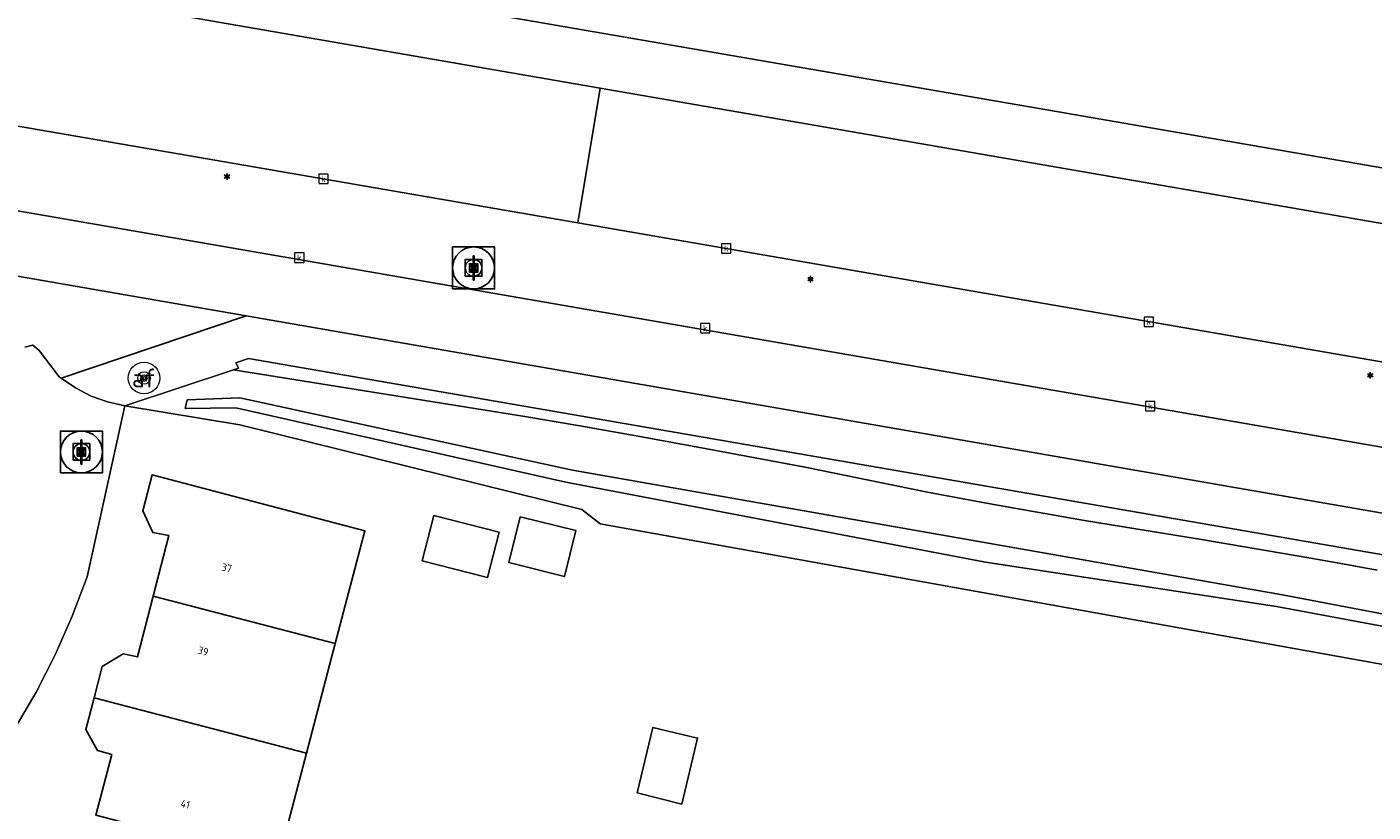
# Model space of a CAD drawing. Header units: metres. Extents: x 197147 to 199131, y 355511 to 356703.
# Tile 143 of 225: x 198505 to 198569, y 356013 to 356051. Entities that reach past the tile are written whole.
import ezdxf
from ezdxf.enums import TextEntityAlignment as Align

# ---------------------------------------------------------------- set-up
doc = ezdxf.new("R2010")
doc.units = ezdxf.units.M
for name, color, linetype, lineweight in [('B-WE-GR-BEPLANTING_CULTUUR_HEESTERS-G', 252, 'Continuous', 18), ('B-WE-GR-GRAS_KRUIDENRIJK-G', 252, 'Continuous', 18), ('B-WE-KL-ET_LS_OV_LICHTMAST-S', 252, 'Continuous', 25), ('B-WE-OG-TERREIN_ERF-G', 252, 'Continuous', 18), ('B-WE-RI-GWA_KOLK-S', 252, 'Continuous', 25), ('B-WE-RI-GWA_RIOOLPUT-S', 252, 'Continuous', 25), ('B-WE-RI-GWA_RIOOLPUT-S @ 0.05', 252, 'Continuous', 25), ('B-WE-RI-GWA_RIOOLPUT-S @ 0.1', 252, 'Continuous', 25), ('B-WE-RI-GWA_RIOOLPUT-S @ 0.2', 252, 'Continuous', 25), ('B-WE-RI-GWA_RIOOLPUT-S @ 0.5 (1)', 252, 'Continuous', 25), ('B-WE-RI-GWA_RIOOLPUT-S @ 0.5 (2)', 252, 'Continuous', 25), ('B-WE-VH-VERHARDING_ASFALT-G', 252, 'Continuous', 18), ('B-WE-VH-VERHARDING_BETONSTRAATSTEEN-G', 252, 'Continuous', 18), ('B-WE-VH-VERHARDING_TEGEL-G', 252, 'Continuous', 18), ('B-WE-VW-AFSLUITPAAL-S', 253, 'Continuous', 25), ('B-WE-VW-AFSLUITPAAL-S @ 0.05', 253, 'Continuous', 25), ('B-WE-VW-AFSLUITPAAL-S @ 0.1', 253, 'Continuous', 25), ('B-WE-VW-AFSLUITPAAL-S @ 0.2', 253, 'Continuous', 25), ('B-WE-VW-AFSLUITPAAL-S @ 0.5 (1)', 253, 'Continuous', 25), ('B-WE-VW-AFSLUITPAAL-S @ 0.5 (2)', 253, 'Continuous', 25)]:
    doc.layers.add(name, color=color, linetype=linetype, lineweight=lineweight)
for name, color, linetype in [('B-WE-GR-BEPLANTING_CULTUUR_HEESTERS-GV', 252, 'Continuous'), ('B-WE-GR-GRAS-GV', 252, 'Continuous'), ('B-WE-OG-BEBOUWING-GV', 252, 'Continuous'), ('B-WE-OG-BEBOUWING_HUISNUMMER-T18', 252, 'Continuous')]:
    doc.layers.add(name, color=color, linetype=linetype)
doc.styles.add('NLCS-ISO', font='NLCS-ISO.ttf')
doc.styles.add('NLCS-ISO-ANNOTATIEF-T18', font='NLCS-ISO.ttf', dxfattribs={"height": 1.8})
doc.styles.add('NLCS-ISO-M-T18', font='NLCS-ISO.ttf', dxfattribs={"height": 1.8})

# ---------------------------------------------------------------- blocks, each defined once
blk = doc.blocks.new('B-SIE-WEG_LICHTMAST-SO')
at = {"ltscale": 0.1}
for p, q in [((-0.33, 0.19), (-0.67, 0.39)), ((0, 0.39), (0, 0.77)), ((0.33, 0.19), (0.67, 0.39)), ((-0.33, -0.19), (-0.67, -0.39)), ((0, -0.39), (0, -0.77)), ((0.33, -0.19), (0.67, -0.39))]:
    blk.add_line(p, q, dxfattribs=at)
at = {"flags": 128}
for points in [[(-0.35, 0.15), (0.35, 0.15)], [(-0.35, -0.15), (0.35, -0.15)]]:
    blk.add_lwpolyline(points, dxfattribs=at)
at = {"ltscale": 0.1}
blk.add_circle((0, 0), 0.386, dxfattribs=at)
at = {"style": 'NLCS-ISO'}
blk.add_attdef('TYPE', text='', height=0.549, dxfattribs=at).set_placement((0, 0.77), align=Align.BOTTOM_CENTER)
blk = doc.blocks.new('SVW-AFSLUITPAAL-SO')
at = {"lineweight": 18}
blk.add_circle((0, 0), 1.5, dxfattribs=at)
at = {"lineweight": 18, "style": 'NLCS-ISO'}
blk.add_text('af', height=1.8, dxfattribs=at).set_placement((0, 0), align=Align.MIDDLE_CENTER)
blk = doc.blocks.new('*U973')
at = {"layer": 'B-WE-VW-AFSLUITPAAL-S @ 0.05', "xscale": 0.05, "yscale": 0.05, "zscale": 0.05}
blk.add_blockref('SVW-AFSLUITPAAL-SO', (198510.397, 356034.104), dxfattribs=at)
at = {"layer": 'B-WE-VW-AFSLUITPAAL-S @ 0.1', "xscale": 0.1, "yscale": 0.1, "zscale": 0.1}
blk.add_blockref('SVW-AFSLUITPAAL-SO', (198510.397, 356034.104), dxfattribs=at)
at = {"layer": 'B-WE-VW-AFSLUITPAAL-S @ 0.2', "xscale": 0.2, "yscale": 0.2, "zscale": 0.2}
blk.add_blockref('SVW-AFSLUITPAAL-SO', (198510.397, 356034.104), dxfattribs=at)
at = {"layer": 'B-WE-VW-AFSLUITPAAL-S @ 0.5 (1)', "xscale": 0.5, "yscale": 0.5, "zscale": 0.5}
blk.add_blockref('SVW-AFSLUITPAAL-SO', (198510.397, 356034.104), dxfattribs=at)
at = {"layer": 'B-WE-VW-AFSLUITPAAL-S @ 0.5 (2)', "xscale": 0.5, "yscale": 0.5, "zscale": 0.5}
blk.add_blockref('SVW-AFSLUITPAAL-SO', (198510.397, 356034.104), dxfattribs=at)
blk = doc.blocks.new('BGT-KOLK-SO')
at = {"color": 0, "linetype": 'ByBlock', "lineweight": 18}
blk.add_lwpolyline([(-0.045, -0.045), (0.045, -0.045), (0.045, 0.045), (-0.045, 0.045)], close=True, dxfattribs=at)
at = {"color": 0, "linetype": 'ByBlock', "lineweight": 18, "style": 'NLCS-ISO-M-T18'}
blk.add_text('k', height=0.06, dxfattribs=at).set_placement((0, 0), align=Align.MIDDLE_CENTER)
blk = doc.blocks.new('SRI-PUT_INSPECTIE-SO')
at = {"lineweight": -3, "flags": 128}
blk.add_lwpolyline([(-2, -2), (2, -2), (2, 2), (-2, 2)], close=True, dxfattribs=at)
at = {"lineweight": -3, "ltscale": 1.5}
blk.add_circle((0, 0), 2, dxfattribs=at)
at = {"ltscale": 0.1, "style": 'NLCS-ISO'}
blk.add_text('I', height=2.5, dxfattribs=at).set_placement((0, -0.01), align=Align.MIDDLE_CENTER)
blk = doc.blocks.new('*U1265')
at = {"layer": 'B-WE-RI-GWA_RIOOLPUT-S @ 0.05', "xscale": 0.05, "yscale": 0.05, "zscale": 0.05}
blk.add_blockref('SRI-PUT_INSPECTIE-SO', (198507.407, 356030.571), dxfattribs=at)
at = {"layer": 'B-WE-RI-GWA_RIOOLPUT-S @ 0.1', "xscale": 0.1, "yscale": 0.1, "zscale": 0.1}
blk.add_blockref('SRI-PUT_INSPECTIE-SO', (198507.407, 356030.571), dxfattribs=at)
at = {"layer": 'B-WE-RI-GWA_RIOOLPUT-S @ 0.2', "xscale": 0.2, "yscale": 0.2, "zscale": 0.2}
blk.add_blockref('SRI-PUT_INSPECTIE-SO', (198507.407, 356030.571), dxfattribs=at)
at = {"layer": 'B-WE-RI-GWA_RIOOLPUT-S @ 0.5 (1)', "xscale": 0.5, "yscale": 0.5, "zscale": 0.5}
blk.add_blockref('SRI-PUT_INSPECTIE-SO', (198507.407, 356030.571), dxfattribs=at)
at = {"layer": 'B-WE-RI-GWA_RIOOLPUT-S @ 0.5 (2)', "xscale": 0.5, "yscale": 0.5, "zscale": 0.5}
blk.add_blockref('SRI-PUT_INSPECTIE-SO', (198507.407, 356030.571), dxfattribs=at)
blk = doc.blocks.new('*U1285')
at = {"layer": 'B-WE-RI-GWA_RIOOLPUT-S @ 0.05', "xscale": 0.05, "yscale": 0.05, "zscale": 0.05}
blk.add_blockref('SRI-PUT_INSPECTIE-SO', (198526.138, 356039.363), dxfattribs=at)
at = {"layer": 'B-WE-RI-GWA_RIOOLPUT-S @ 0.1', "xscale": 0.1, "yscale": 0.1, "zscale": 0.1}
blk.add_blockref('SRI-PUT_INSPECTIE-SO', (198526.138, 356039.363), dxfattribs=at)
at = {"layer": 'B-WE-RI-GWA_RIOOLPUT-S @ 0.2', "xscale": 0.2, "yscale": 0.2, "zscale": 0.2}
blk.add_blockref('SRI-PUT_INSPECTIE-SO', (198526.138, 356039.363), dxfattribs=at)
at = {"layer": 'B-WE-RI-GWA_RIOOLPUT-S @ 0.5 (1)', "xscale": 0.5, "yscale": 0.5, "zscale": 0.5}
blk.add_blockref('SRI-PUT_INSPECTIE-SO', (198526.138, 356039.363), dxfattribs=at)
at = {"layer": 'B-WE-RI-GWA_RIOOLPUT-S @ 0.5 (2)', "xscale": 0.5, "yscale": 0.5, "zscale": 0.5}
blk.add_blockref('SRI-PUT_INSPECTIE-SO', (198526.138, 356039.363), dxfattribs=at)

msp = doc.modelspace()

# ---------------------------------------------------------------- linework, layer by layer
at = {"layer": 'B-WE-GR-BEPLANTING_CULTUUR_HEESTERS-G', "ltscale": 0.2, "flags": 128}
for points in [[(198504.698, 356035.583), (198505.086, 356035.676), (198505.393, 356035.422), (198505.698, 356035.022), (198506.351, 356034.166), (198506.433, 356034.1), (198515.28, 356037.066), (198459.476, 356046.756)], [(198593.873, 356021.457), (198515.385, 356035.036), (198514.79, 356034.828), (198514.797, 356034.812), (198514.903, 356034.577), (198514.671, 356034.494), (198528.675, 356032.245), (198531.215, 356031.824), (198533.907, 356031.348), (198536.596, 356030.855), (198541.968, 356029.837), (198543.92, 356029.453), (198547.816, 356028.655), (198549.769, 356028.278), (198551.154, 356028.023), (198555.317, 356027.302), (198560.898, 356026.388), (198566.027, 356025.516), (198567.66, 356025.228), (198569.292, 356024.929)], [(198569.292, 356024.929), (198567.66, 356025.228), (198566.027, 356025.516), (198560.898, 356026.388), (198555.317, 356027.302), (198551.154, 356028.023), (198549.769, 356028.278), (198547.816, 356028.655), (198543.92, 356029.453), (198541.968, 356029.837), (198536.596, 356030.855), (198533.907, 356031.348), (198531.215, 356031.824), (198528.675, 356032.245), (198514.671, 356034.494), (198509.473, 356032.781), (198514.966, 356031.866), (198531.315, 356027.829), (198532.182, 356027.136), (198589.062, 356016.91)], [(198589.791, 356018.474), (198564.485, 356023.181), (198550.584, 356025.309), (198530.541, 356029.128), (198514.788, 356032.679), (198512.368, 356032.643), (198512.458, 356033.068), (198514.974, 356033.153), (198530.862, 356029.697), (198564.776, 356023.751), (198590.007, 356018.944)]]:
    msp.add_lwpolyline(points, dxfattribs=at)
msp.add_lwpolyline([(198594.951, 356016.728), (198594.584, 356017.396), (198590.007, 356018.944), (198564.776, 356023.751), (198530.862, 356029.697), (198514.974, 356033.153), (198512.458, 356033.068), (198512.368, 356032.643), (198514.788, 356032.679), (198530.541, 356029.128), (198550.584, 356025.309), (198564.485, 356023.181), (198589.791, 356018.474), (198594.951, 356016.728)], close=True, dxfattribs=at)
at = {"layer": 'B-WE-GR-BEPLANTING_CULTUUR_HEESTERS-GV', "flags": 128}
msp.add_lwpolyline([(198504.698, 356035.583), (198505.086, 356035.676), (198505.393, 356035.422), (198505.698, 356035.022), (198506.351, 356034.166), (198506.433, 356034.1), (198515.28, 356037.066), (198459.476, 356046.756)], dxfattribs=at)
at = {"layer": 'B-WE-GR-GRAS-GV', "flags": 128}
for points in [[(198402.691, 356075.8), (198404.132, 356083.184), (198485.223, 356068.923), (198486.078, 356067.421), (198488.361, 356063.409), (198487.683, 356058.86), (198514.431, 356053.664), (198553.975, 356046.837), (198596.178, 356039.527), (198637.369, 356032.486), (198666.363, 356027.525), (198679.975, 356025.131), (198735.792, 356018.07), (198738.232, 356032.201), (198738.447, 356032.164), (198739.843, 356040.27), (198681.989, 356043.156)], [(198420.867, 356056.555), (198460.148, 356049.749), (198673.172, 356012.839), (198676.625, 356012.151), (198680.027, 356011.246), (198701.798, 356004.7), (198704.155, 356011.35), (198679.89, 356015.727), (198677.203, 356016.236), (198674.514, 356016.714), (198531.122, 356041.514), (198461.021, 356053.638)]]:
    msp.add_lwpolyline(points, dxfattribs=at)
at = {"layer": 'B-WE-GR-GRAS_KRUIDENRIJK-G', "ltscale": 0.2, "flags": 128}
for points in [[(198514.431, 356053.664), (198553.975, 356046.837), (198596.178, 356039.527), (198637.369, 356032.486), (198666.363, 356027.525), (198679.975, 356025.131), (198735.792, 356018.07), (198738.232, 356032.201), (198738.447, 356032.164), (198739.843, 356040.27), (198681.989, 356043.156), (198381.173, 356095.02)], [(198420.867, 356056.555), (198460.148, 356049.749), (198673.172, 356012.839), (198676.625, 356012.151), (198680.027, 356011.246), (198701.798, 356004.7), (198704.155, 356011.35), (198679.89, 356015.727), (198677.203, 356016.236), (198674.514, 356016.714), (198531.122, 356041.514), (198461.021, 356053.638)]]:
    msp.add_lwpolyline(points, dxfattribs=at)
msp.add_lwpolyline([(198485.681, 356056.008), (198532.185, 356047.956), (198675.758, 356023.097), (198681.439, 356022.254), (198730.142, 356016.222), (198733.551, 356015.707), (198735.555, 356015.373), (198735.95, 356017.668), (198738.447, 356032.164), (198738.232, 356032.201), (198735.792, 356018.07), (198679.975, 356025.131), (198666.363, 356027.525), (198637.369, 356032.486), (198596.178, 356039.527), (198553.975, 356046.837), (198514.431, 356053.664), (198487.683, 356058.86), (198485.809, 356059.563), (198485.681, 356056.008)], close=True, dxfattribs=at)
at = {"layer": 'B-WE-OG-BEBOUWING-GV', "ltscale": 0.2, "flags": 128}
for points in [[(198519.534, 356021.423), (198520.947, 356026.808), (198510.79, 356029.473), (198510.338, 356027.752), (198510.817, 356026.718), (198511.587, 356026.583), (198510.834, 356023.685), (198519.534, 356021.423)], [(198527.352, 356026.737), (198524.238, 356027.533), (198523.685, 356025.369), (198526.795, 356024.57), (198527.352, 356026.737)], [(198528.36, 356027.474), (198527.82, 356025.285), (198530.487, 356024.626), (198531.028, 356026.815), (198528.36, 356027.474)], [(198518.157, 356016.177), (198519.534, 356021.423), (198510.834, 356023.685), (198510.079, 356020.782), (198509.398, 356020.933), (198508.405, 356020.326), (198508.013, 356018.82), (198518.157, 356016.177)], [(198518.157, 356016.177), (198508.013, 356018.82), (198507.621, 356017.314), (198508.172, 356016.315), (198508.856, 356016.12), (198508.103, 356013.222), (198516.789, 356010.963), (198518.157, 356016.177)], [(198533.943, 356014.289), (198536.081, 356013.752), (198536.839, 356016.9), (198534.707, 356017.413), (198533.943, 356014.289)]]:
    msp.add_lwpolyline(points, close=True, dxfattribs=at)
at = {"layer": 'B-WE-OG-TERREIN_ERF-G', "ltscale": 0.2, "flags": 128}
for points in [[(198589.062, 356016.91), (198532.182, 356027.136), (198531.315, 356027.829), (198514.966, 356031.866), (198509.473, 356032.781), (198507.677, 356024.598), (198506.969, 356022.722), (198506.156, 356020.886), (198505.242, 356019.098), (198504.232, 356017.366)], [(198508.103, 356013.222), (198508.856, 356016.12), (198508.172, 356016.315), (198507.621, 356017.314), (198508.013, 356018.82), (198508.405, 356020.326), (198509.398, 356020.933), (198510.079, 356020.782), (198510.834, 356023.685), (198511.587, 356026.583), (198510.817, 356026.718), (198510.338, 356027.752), (198510.79, 356029.473), (198520.947, 356026.808), (198519.534, 356021.423), (198518.157, 356016.177), (198516.789, 356010.963)]]:
    msp.add_lwpolyline(points, dxfattribs=at)
for points in [[(198527.352, 356026.737), (198526.795, 356024.57), (198523.685, 356025.369), (198524.238, 356027.533), (198527.352, 356026.737)], [(198527.82, 356025.285), (198528.36, 356027.474), (198531.028, 356026.815), (198530.487, 356024.626), (198527.82, 356025.285)], [(198534.707, 356017.413), (198536.839, 356016.9), (198536.081, 356013.752), (198533.943, 356014.289), (198534.707, 356017.413)]]:
    msp.add_lwpolyline(points, close=True, dxfattribs=at)
at = {"layer": 'B-WE-VH-VERHARDING_ASFALT-G', "ltscale": 0.2, "flags": 128}
msp.add_lwpolyline([(198532.185, 356047.956), (198485.681, 356056.008), (198470.967, 356058.556), (198469.819, 356058.803), (198468.683, 356059.087), (198462.609, 356060.711), (198461.021, 356053.638), (198531.122, 356041.514), (198532.185, 356047.956)], close=True, dxfattribs=at)
for points in [[(198673.172, 356012.839), (198460.148, 356049.749), (198459.476, 356046.756), (198515.28, 356037.066), (198597.137, 356022.854)], [(198675.758, 356023.097), (198532.185, 356047.956), (198531.122, 356041.514), (198674.514, 356016.714)]]:
    msp.add_lwpolyline(points, dxfattribs=at)
at = {"layer": 'B-WE-VH-VERHARDING_BETONSTRAATSTEEN-G', "ltscale": 0.2, "flags": 128}
msp.add_lwpolyline([(198504.232, 356017.366), (198505.242, 356019.098), (198506.156, 356020.886), (198506.969, 356022.722), (198507.677, 356024.598), (198509.473, 356032.781), (198508.659, 356032.96), (198507.868, 356033.244), (198507.12, 356033.628), (198506.433, 356034.1), (198506.351, 356034.166), (198505.698, 356035.022), (198505.393, 356035.422), (198505.086, 356035.676), (198504.698, 356035.583)], dxfattribs=at)
at = {"layer": 'B-WE-VH-VERHARDING_TEGEL-G', "ltscale": 0.2, "flags": 128}
msp.add_lwpolyline([(198506.433, 356034.1), (198507.12, 356033.628), (198507.868, 356033.244), (198508.659, 356032.96), (198509.473, 356032.781), (198514.671, 356034.494), (198514.903, 356034.577), (198514.797, 356034.812), (198514.79, 356034.828), (198515.385, 356035.036), (198593.873, 356021.457), (198596.977, 356020.92), (198597.132, 356022.794), (198597.137, 356022.854), (198515.28, 356037.066), (198506.433, 356034.1)], close=True, dxfattribs=at)

# ---------------------------------------------------------------- block references
at = {"layer": 'B-WE-KL-ET_LS_OV_LICHTMAST-S', "xscale": 0.2, "yscale": 0.2, "zscale": 0.2}
for p in [(198514.362, 356043.725), (198542.229, 356038.827), (198568.964, 356034.231)]:
    msp.add_blockref('B-SIE-WEG_LICHTMAST-SO', p, dxfattribs=at)
at = {"layer": 'B-WE-RI-GWA_KOLK-S', "xscale": 5, "yscale": 5, "zscale": 5}
for p in [(198518.964, 356043.613), (198538.207, 356040.294), (198517.814, 356039.852), (198537.199, 356036.485), (198558.39, 356036.783), (198558.449, 356032.762)]:
    msp.add_blockref('BGT-KOLK-SO', p, dxfattribs=at)
at = {"layer": 'B-WE-RI-GWA_RIOOLPUT-S'}
for name in ['*U1285', '*U1265']:
    msp.add_blockref(name, (0, 0), dxfattribs=at)
at = {"layer": 'B-WE-VW-AFSLUITPAAL-S'}
msp.add_blockref('*U973', (0, 0), dxfattribs=at)

# ---------------------------------------------------------------- texts
at = {"layer": 'B-WE-OG-BEBOUWING_HUISNUMMER-T18', "style": 'NLCS-ISO-ANNOTATIEF-T18'}
for s, rotation, p in [('37', 347.5, (198514.349, 356025.035)), ('37', 347.5, (198514.349, 356025.035)), ('39', 345.1, (198513.221, 356021.054)), ('39', 345.1, (198513.221, 356021.054)), ('41', 345.4, (198512.372, 356013.747)), ('41', 345.4, (198512.372, 356013.747))]:
    msp.add_text(s, height=0.36, rotation=rotation, dxfattribs=at).set_placement(p, align=Align.MIDDLE_CENTER)

doc.saveas('drawing.dxf')
